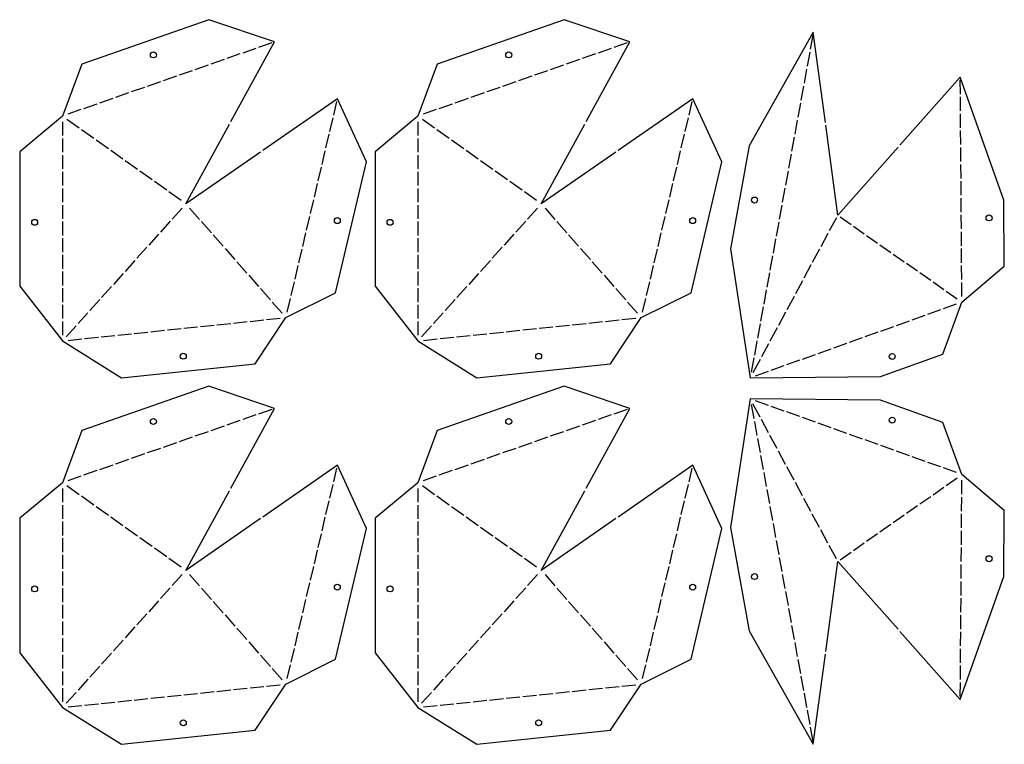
# Model space of a CAD drawing. Header units: millimetres. Extents: x 10 to 1452, y 10 to 2838.
# Tile 3 of 8: x 760 to 1452, y 10 to 519. Entities that reach past the tile are written whole.
import ezdxf

# ---------------------------------------------------------------- set-up
doc = ezdxf.new("R2010")
doc.units = ezdxf.units.MM
doc.layers.add('CUT', color=1, linetype='CONTINUOUS')

msp = doc.modelspace()

# ---------------------------------------------------------------- linework, layer by layer
at = {"layer": 'CUT'}
for p, q in [((1317.315, 508.443), (1315.494, 498.468)), ((925.709, 499.073), (916.412, 495.822)), ((936.893, 502.983), (927.597, 499.733)), ((1175.582, 499.073), (1166.286, 495.822)), ((1186.767, 502.983), (1177.47, 499.733)), ((914.524, 495.162), (905.228, 491.912)), ((1164.398, 495.162), (1155.101, 491.912)), ((1315.134, 496.5), (1313.312, 486.526)), ((892.156, 487.341), (882.859, 484.091)), ((903.34, 491.252), (894.043, 488.002)), ((1142.029, 487.341), (1132.732, 484.091)), ((1153.213, 491.252), (1143.917, 488.002)), ((869.787, 479.521), (860.49, 476.27)), ((880.971, 483.431), (871.675, 480.181)), ((1119.66, 479.521), (1110.364, 476.27)), ((1130.844, 483.431), (1121.548, 480.181)), ((1312.953, 484.558), (1311.131, 474.583)), ((847.418, 471.7), (838.121, 468.449)), ((858.602, 475.61), (849.306, 472.36)), ((1097.291, 471.7), (1087.995, 468.449)), ((1108.476, 475.61), (1099.179, 472.36)), ((1310.772, 472.616), (1308.95, 462.641)), ((1421.081, 466.974), (1421.009, 476.822)), ((825.049, 463.879), (815.753, 460.629)), ((836.233, 467.789), (826.937, 464.539)), ((1074.922, 463.879), (1065.626, 460.629)), ((1086.107, 467.789), (1076.81, 464.539)), ((1421.167, 455.126), (1421.095, 464.974)), ((813.865, 459.968), (804.568, 456.718)), ((980.413, 452.177), (982.674, 461.762)), ((1063.738, 459.968), (1054.442, 456.718)), ((1230.286, 452.177), (1232.547, 461.762)), ((1308.591, 460.673), (1306.769, 450.698)), ((802.68, 456.058), (793.384, 452.808)), ((977.693, 440.645), (979.954, 450.23)), ((1052.554, 456.058), (1043.257, 452.808)), ((1227.566, 440.645), (1229.827, 450.23)), ((1421.254, 443.278), (1421.182, 453.126)), ((789.61, 447.487), (789.615, 437.793)), ((801.487, 443.061), (792.87, 449.173)), ((1039.483, 447.487), (1039.488, 437.793)), ((1051.36, 443.061), (1042.744, 449.173)), ((1306.41, 448.731), (1304.588, 438.756)), ((811.735, 435.791), (803.118, 441.904)), ((974.973, 429.113), (977.234, 438.698)), ((1061.608, 435.791), (1052.992, 441.904)), ((1224.846, 429.113), (1227.107, 438.698)), ((1304.229, 436.789), (1302.407, 426.814)), ((1421.34, 431.43), (1421.268, 441.278)), ((789.616, 435.793), (789.62, 426.099)), ((821.983, 428.522), (813.366, 434.634)), ((1039.489, 435.793), (1039.494, 426.099)), ((1071.856, 428.522), (1063.24, 434.634)), ((1421.427, 419.582), (1421.355, 429.43)), ((789.621, 424.099), (789.626, 414.404)), ((832.231, 421.253), (823.614, 427.365)), ((972.253, 417.581), (974.514, 427.167)), ((1039.495, 424.099), (1039.499, 414.404)), ((1082.104, 421.253), (1073.487, 427.365)), ((1222.126, 417.581), (1224.387, 427.167)), ((1302.047, 424.846), (1300.226, 414.871)), ((842.479, 413.983), (833.862, 420.095)), ((969.533, 406.049), (971.794, 415.635)), ((1092.352, 413.983), (1083.735, 420.095)), ((1219.406, 406.049), (1221.667, 415.635)), ((1421.513, 407.734), (1421.441, 417.582)), ((789.627, 412.404), (789.632, 402.71)), ((852.727, 406.714), (844.11, 412.826)), ((1039.5, 412.404), (1039.505, 402.71)), ((1102.6, 406.714), (1093.983, 412.826)), ((1299.866, 412.904), (1298.044, 402.929)), ((862.974, 399.444), (854.358, 405.556)), ((966.813, 394.518), (969.074, 404.103)), ((1112.848, 399.444), (1104.231, 405.556)), ((1216.687, 394.518), (1218.947, 404.103)), ((1421.6, 395.886), (1421.528, 405.734)), ((789.633, 400.71), (789.637, 391.015)), ((873.222, 392.175), (864.606, 398.287)), ((1039.506, 400.71), (1039.511, 391.015)), ((1123.096, 392.175), (1114.479, 398.287)), ((1297.685, 400.961), (1295.863, 390.987)), ((789.638, 389.015), (789.643, 379.321)), ((964.093, 382.986), (966.354, 392.571)), ((1039.512, 389.015), (1039.516, 379.321)), ((1213.967, 382.986), (1216.227, 392.571)), ((1295.504, 389.019), (1293.682, 379.044)), ((1421.686, 384.038), (1421.614, 393.886)), ((873.808, 386.888), (866.868, 379.18)), ((879.128, 386.858), (886.107, 378.927)), ((961.373, 371.454), (963.634, 381.039)), ((1123.682, 386.888), (1116.741, 379.18)), ((1129.001, 386.858), (1135.98, 378.927)), ((1211.247, 371.454), (1213.508, 381.039)), ((1421.773, 372.19), (1421.701, 382.038)), ((789.644, 377.321), (789.649, 367.626)), ((865.53, 377.694), (858.59, 369.986)), ((887.428, 377.426), (894.408, 369.495)), ((1039.517, 377.321), (1039.522, 367.626)), ((1115.403, 377.694), (1108.463, 369.986)), ((1137.302, 377.426), (1144.281, 369.495)), ((1293.323, 377.077), (1291.501, 367.102)), ((1333.905, 380.072), (1328.891, 370.764)), ((1336.492, 380.686), (1344.188, 375.305)), ((1345.827, 374.159), (1353.523, 368.779)), ((857.251, 368.499), (850.311, 360.791)), ((895.729, 367.994), (902.709, 360.063)), ((958.653, 359.922), (960.914, 369.507)), ((1107.125, 368.499), (1100.184, 360.791)), ((1145.603, 367.994), (1152.582, 360.063)), ((1208.527, 359.922), (1210.788, 369.507)), ((1327.942, 369.003), (1322.929, 359.696)), ((1355.163, 367.633), (1362.859, 362.252)), ((1421.859, 360.342), (1421.787, 370.19)), ((789.65, 365.626), (789.655, 355.932)), ((1039.523, 365.626), (1039.528, 355.932)), ((1291.142, 365.134), (1289.32, 355.159)), ((1364.498, 361.106), (1372.194, 355.725)), ((789.656, 353.932), (789.66, 344.237)), ((848.973, 359.305), (842.033, 351.597)), ((904.03, 358.562), (911.01, 350.631)), ((955.934, 348.39), (958.194, 357.975)), ((1039.529, 353.932), (1039.534, 344.237)), ((1098.846, 359.305), (1091.906, 351.597)), ((1153.903, 358.562), (1160.883, 350.631)), ((1205.807, 348.39), (1208.068, 357.975)), ((1288.961, 353.192), (1287.139, 343.217)), ((1321.98, 357.935), (1316.966, 348.627)), ((1373.833, 354.579), (1381.529, 349.198)), ((1421.946, 348.494), (1421.874, 358.342)), ((840.694, 350.111), (833.754, 342.403)), ((912.331, 349.13), (919.31, 341.2)), ((953.214, 336.858), (955.474, 346.443)), ((1090.568, 350.111), (1083.627, 342.403)), ((1162.204, 349.13), (1169.184, 341.2)), ((1203.087, 336.858), (1205.348, 346.443)), ((1316.018, 346.867), (1311.004, 337.559)), ((1383.168, 348.052), (1390.864, 342.671)), ((1422.032, 336.646), (1421.96, 346.494)), ((789.661, 342.237), (789.666, 332.543)), ((832.416, 340.917), (825.476, 333.209)), ((920.632, 339.698), (927.611, 331.768)), ((1039.535, 342.237), (1039.539, 332.543)), ((1082.289, 340.917), (1075.349, 333.209)), ((1170.505, 339.698), (1177.485, 331.768)), ((1286.779, 341.25), (1284.958, 331.275)), ((1392.503, 341.525), (1400.199, 336.144)), ((950.494, 325.326), (952.754, 334.911)), ((1200.367, 325.326), (1202.628, 334.911)), ((1310.055, 335.798), (1305.042, 326.491)), ((1401.838, 334.998), (1409.534, 329.617)), ((1422.119, 324.798), (1422.047, 334.646)), ((789.667, 330.543), (789.672, 320.848)), ((824.137, 331.723), (817.197, 324.015)), ((928.933, 330.266), (935.912, 322.336)), ((1039.54, 330.543), (1039.545, 320.848)), ((1074.011, 331.723), (1067.07, 324.015)), ((1178.806, 330.266), (1185.785, 322.336)), ((1284.598, 329.307), (1282.776, 319.332)), ((1411.174, 328.471), (1418.87, 323.09)), ((789.673, 318.848), (789.677, 309.154)), ((815.859, 322.528), (808.919, 314.82)), ((937.233, 320.834), (944.213, 312.904)), ((947.774, 313.794), (950.035, 323.38)), ((1039.546, 318.848), (1039.551, 309.154)), ((1065.732, 322.528), (1058.792, 314.82)), ((1187.107, 320.834), (1194.086, 312.904)), ((1197.647, 313.794), (1199.908, 323.38)), ((1304.093, 324.73), (1299.079, 315.423)), ((1409.252, 316.191), (1418.381, 319.453)), ((807.58, 313.334), (800.64, 305.626)), ((1057.454, 313.334), (1050.513, 305.626)), ((1282.417, 317.365), (1280.595, 307.39)), ((1298.131, 313.662), (1293.117, 304.354)), ((1387.226, 308.321), (1396.356, 311.583)), ((1398.239, 312.256), (1407.368, 315.518)), ((789.678, 307.154), (789.683, 297.459)), ((898.342, 304.826), (907.984, 305.835)), ((909.973, 306.043), (919.615, 307.051)), ((921.604, 307.26), (931.246, 308.268)), ((933.235, 308.476), (942.877, 309.485)), ((1039.552, 307.154), (1039.556, 297.459)), ((1148.216, 304.826), (1157.858, 305.835)), ((1159.847, 306.043), (1169.489, 307.051)), ((1171.478, 307.26), (1181.12, 308.268)), ((1183.109, 308.476), (1192.751, 309.485)), ((1280.236, 305.422), (1278.414, 295.448)), ((1376.214, 304.386), (1385.343, 307.648)), ((799.302, 304.14), (792.362, 296.432)), ((828.556, 297.526), (838.198, 298.534)), ((840.187, 298.742), (849.829, 299.751)), ((851.818, 299.959), (861.46, 300.968)), ((863.449, 301.176), (873.091, 302.185)), ((875.08, 302.393), (884.722, 303.401)), ((886.711, 303.609), (896.353, 304.618)), ((1049.175, 304.14), (1042.235, 296.432)), ((1078.43, 297.526), (1088.072, 298.534)), ((1090.061, 298.742), (1099.703, 299.751)), ((1101.692, 299.959), (1111.334, 300.968)), ((1113.323, 301.176), (1122.965, 302.185)), ((1124.954, 302.393), (1134.596, 303.401)), ((1136.585, 303.609), (1146.227, 304.618)), ((1292.169, 302.594), (1287.155, 293.286)), ((1354.189, 296.517), (1363.318, 299.779)), ((1365.201, 300.452), (1374.33, 303.714)), ((793.663, 293.876), (803.305, 294.884)), ((805.294, 295.092), (814.936, 296.101)), ((816.925, 296.309), (826.567, 297.318)), ((1043.537, 293.876), (1053.179, 294.884)), ((1055.168, 295.092), (1064.81, 296.101)), ((1066.799, 296.309), (1076.441, 297.318)), ((1278.055, 293.48), (1276.233, 283.505)), ((1286.206, 291.525), (1281.192, 282.218)), ((1332.163, 288.647), (1341.292, 291.909)), ((1343.176, 292.582), (1352.305, 295.844)), ((1310.138, 280.778), (1319.267, 284.04)), ((1321.151, 284.713), (1330.28, 287.975)), ((1275.874, 281.538), (1274.052, 271.563)), ((1280.244, 280.457), (1275.23, 271.149)), ((1299.125, 276.843), (1308.255, 280.105)), ((1277.1, 268.974), (1286.229, 272.236)), ((1288.113, 272.908), (1297.242, 276.17)), ((1280.244, 239.953), (1275.23, 249.261)), ((1286.229, 248.175), (1277.1, 251.437)), ((936.893, 245.355), (927.597, 242.105)), ((1186.767, 245.355), (1177.47, 242.105)), ((1274.052, 248.847), (1275.874, 238.873)), ((1297.242, 244.24), (1288.113, 247.502)), ((1308.255, 240.305), (1299.125, 243.567)), ((914.524, 237.534), (905.228, 234.284)), ((925.709, 241.445), (916.412, 238.195)), ((1164.398, 237.534), (1155.101, 234.284)), ((1175.582, 241.445), (1166.286, 238.195)), ((1276.233, 236.905), (1278.055, 226.93)), ((1286.206, 228.885), (1281.192, 238.193)), ((1319.267, 236.37), (1310.138, 239.632)), ((1330.28, 232.436), (1321.151, 235.698)), ((892.156, 229.714), (882.859, 226.463)), ((903.34, 233.624), (894.043, 230.374)), ((1142.029, 229.714), (1132.732, 226.463)), ((1153.213, 233.624), (1143.917, 230.374)), ((1341.292, 228.501), (1332.163, 231.763)), ((869.787, 221.893), (860.49, 218.642)), ((880.971, 225.803), (871.675, 222.553)), ((1119.66, 221.893), (1110.364, 218.642)), ((1130.844, 225.803), (1121.548, 222.553)), ((1278.414, 224.963), (1280.236, 214.988)), ((1292.169, 217.817), (1287.155, 227.124)), ((1352.305, 224.566), (1343.176, 227.828)), ((1363.318, 220.631), (1354.189, 223.893)), ((858.602, 217.982), (849.306, 214.732)), ((1108.476, 217.982), (1099.179, 214.732)), ((1298.131, 206.748), (1293.117, 216.056)), ((1374.33, 216.697), (1365.201, 219.959)), ((1385.343, 212.762), (1376.214, 216.024)), ((836.233, 210.161), (826.937, 206.911)), ((847.418, 214.072), (838.121, 210.822)), ((1086.107, 210.161), (1076.81, 206.911)), ((1097.291, 214.072), (1087.995, 210.822)), ((1280.595, 213.02), (1282.417, 203.045)), ((1396.356, 208.827), (1387.226, 212.089)), ((1407.368, 204.892), (1398.239, 208.154)), ((813.865, 202.341), (804.568, 199.09)), ((825.049, 206.251), (815.753, 203.001)), ((980.413, 194.549), (982.674, 204.134)), ((1063.738, 202.341), (1054.442, 199.09)), ((1074.922, 206.251), (1065.626, 203.001)), ((1230.286, 194.549), (1232.547, 204.134)), ((1282.776, 201.078), (1284.598, 191.103)), ((1304.093, 195.68), (1299.079, 204.988)), ((1418.381, 200.958), (1409.252, 204.22)), ((802.68, 198.43), (793.384, 195.18)), ((1052.554, 198.43), (1043.257, 195.18)), ((1310.055, 184.612), (1305.042, 193.919)), ((1411.174, 191.939), (1418.87, 197.32)), ((1422.047, 185.764), (1422.119, 195.612)), ((789.61, 189.86), (789.615, 180.165)), ((801.487, 185.433), (792.87, 191.545)), ((977.693, 183.017), (979.954, 192.603)), ((1039.483, 189.86), (1039.488, 180.165)), ((1051.36, 185.433), (1042.744, 191.545)), ((1227.566, 183.017), (1229.827, 192.603)), ((1284.958, 189.136), (1286.779, 179.161)), ((1401.838, 185.412), (1409.534, 190.793)), ((811.735, 178.164), (803.118, 184.276)), ((974.973, 171.485), (977.234, 181.071)), ((1061.608, 178.164), (1052.992, 184.276)), ((1224.846, 171.485), (1227.107, 181.071)), ((1316.018, 173.544), (1311.004, 182.851)), ((1392.503, 178.885), (1400.199, 184.266)), ((1421.96, 173.916), (1422.032, 183.764)), ((789.616, 178.165), (789.62, 168.471)), ((821.983, 170.894), (813.366, 177.006)), ((1039.489, 178.165), (1039.494, 168.471)), ((1071.856, 170.894), (1063.24, 177.006)), ((1287.139, 177.193), (1288.961, 167.218)), ((1383.168, 172.358), (1390.864, 177.739)), ((789.621, 166.471), (789.626, 156.776)), ((832.231, 163.625), (823.614, 169.737)), ((972.253, 159.953), (974.514, 169.539)), ((1039.495, 166.471), (1039.499, 156.776)), ((1082.104, 163.625), (1073.487, 169.737)), ((1222.126, 159.953), (1224.387, 169.539)), ((1321.98, 162.475), (1316.966, 171.783)), ((1373.833, 165.831), (1381.529, 171.212)), ((1421.874, 162.068), (1421.946, 171.916)), ((842.479, 156.355), (833.862, 162.468)), ((1092.352, 156.355), (1083.735, 162.468)), ((1289.32, 165.251), (1291.142, 155.276)), ((1327.942, 151.407), (1322.929, 160.714)), ((1364.498, 159.305), (1372.194, 164.685)), ((1421.787, 150.22), (1421.859, 160.068)), ((789.627, 154.776), (789.632, 145.082)), ((852.727, 149.086), (844.11, 155.198)), ((969.533, 148.422), (971.794, 158.007)), ((1039.5, 154.776), (1039.505, 145.082)), ((1102.6, 149.086), (1093.983, 155.198)), ((1219.406, 148.422), (1221.667, 158.007)), ((1291.501, 153.308), (1293.323, 143.334)), ((1355.163, 152.778), (1362.859, 158.159)), ((862.974, 141.816), (854.358, 147.929)), ((966.813, 136.89), (969.074, 146.475)), ((1112.848, 141.816), (1104.231, 147.929)), ((1216.687, 136.89), (1218.947, 146.475)), ((1333.905, 140.339), (1328.891, 149.646)), ((1345.827, 146.251), (1353.523, 151.632)), ((1421.701, 138.372), (1421.773, 148.22)), ((789.633, 143.082), (789.637, 133.387)), ((873.222, 134.547), (864.606, 140.659)), ((1039.506, 143.082), (1039.511, 133.387)), ((1123.096, 134.547), (1114.479, 140.659)), ((1293.682, 141.366), (1295.504, 131.391)), ((1336.492, 139.724), (1344.188, 145.105)), ((964.093, 125.358), (966.354, 134.943)), ((1213.967, 125.358), (1216.227, 134.943)), ((1421.614, 126.524), (1421.686, 136.372)), ((789.638, 131.387), (789.643, 121.693)), ((873.808, 129.26), (866.868, 121.552)), ((879.128, 129.23), (886.107, 121.299)), ((1039.512, 131.387), (1039.516, 121.693)), ((1123.682, 129.26), (1116.741, 121.552)), ((1129.001, 129.23), (1135.98, 121.299)), ((1295.863, 129.424), (1297.685, 119.449)), ((789.644, 119.693), (789.649, 109.998)), ((865.53, 120.066), (858.59, 112.358)), ((887.428, 119.798), (894.408, 111.867)), ((961.373, 113.826), (963.634, 123.411)), ((1039.517, 119.693), (1039.522, 109.998)), ((1115.403, 120.066), (1108.463, 112.358)), ((1137.302, 119.798), (1144.281, 111.867)), ((1211.247, 113.826), (1213.508, 123.411)), ((1421.528, 114.676), (1421.6, 124.524)), ((857.251, 110.872), (850.311, 103.164)), ((958.653, 102.294), (960.914, 111.879)), ((1107.125, 110.872), (1100.184, 103.164)), ((1208.527, 102.294), (1210.788, 111.879)), ((1298.044, 117.481), (1299.866, 107.506)), ((1421.441, 102.828), (1421.513, 112.676)), ((789.65, 107.998), (789.655, 98.304)), ((895.729, 110.366), (902.709, 102.435)), ((1039.523, 107.998), (1039.528, 98.304)), ((1145.603, 110.366), (1152.582, 102.435)), ((1300.226, 105.539), (1302.047, 95.564)), ((848.973, 101.677), (842.033, 93.969)), ((904.03, 100.934), (911.01, 93.004)), ((955.934, 90.762), (958.194, 100.347)), ((1098.846, 101.677), (1091.906, 93.969)), ((1153.903, 100.934), (1160.883, 93.004)), ((1205.807, 90.762), (1208.068, 100.347)), ((1421.355, 90.98), (1421.427, 100.828)), ((789.656, 96.304), (789.66, 86.609)), ((840.694, 92.483), (833.754, 84.775)), ((912.331, 91.502), (919.31, 83.572)), ((1039.529, 96.304), (1039.534, 86.609)), ((1090.568, 92.483), (1083.627, 84.775)), ((1162.204, 91.502), (1169.184, 83.572)), ((1302.407, 93.597), (1304.229, 83.622)), ((789.661, 84.609), (789.666, 74.915)), ((832.416, 83.289), (825.476, 75.581)), ((953.214, 79.23), (955.474, 88.815)), ((1039.535, 84.609), (1039.539, 74.915)), ((1082.289, 83.289), (1075.349, 75.581)), ((1203.087, 79.23), (1205.348, 88.815)), ((1421.268, 79.132), (1421.34, 88.98)), ((920.632, 82.07), (927.611, 74.14)), ((950.494, 67.698), (952.754, 77.284)), ((1170.505, 82.07), (1177.485, 74.14)), ((1200.367, 67.698), (1202.628, 77.284)), ((1304.588, 81.654), (1306.41, 71.679)), ((1421.182, 67.284), (1421.254, 77.132)), ((789.667, 72.915), (789.672, 63.22)), ((824.137, 74.095), (817.197, 66.387)), ((928.933, 72.638), (935.912, 64.708)), ((1039.54, 72.915), (1039.545, 63.22)), ((1074.011, 74.095), (1067.07, 66.387)), ((1178.806, 72.638), (1185.785, 64.708)), ((1306.769, 69.712), (1308.591, 59.737)), ((815.859, 64.9), (808.919, 57.193)), ((937.233, 63.206), (944.213, 55.276)), ((947.774, 56.166), (950.035, 65.752)), ((1065.732, 64.9), (1058.792, 57.193)), ((1187.107, 63.206), (1194.086, 55.276)), ((1197.647, 56.166), (1199.908, 65.752)), ((1421.095, 55.436), (1421.167, 65.284)), ((789.673, 61.22), (789.677, 51.526)), ((807.58, 55.706), (800.64, 47.998)), ((1039.546, 61.22), (1039.551, 51.526)), ((1057.454, 55.706), (1050.513, 47.998)), ((1308.95, 57.769), (1310.772, 47.795)), ((789.678, 49.526), (789.683, 39.832)), ((909.973, 48.415), (919.615, 49.424)), ((921.604, 49.632), (931.246, 50.64)), ((933.235, 50.848), (942.877, 51.857)), ((1039.552, 49.526), (1039.556, 39.832)), ((1159.847, 48.415), (1169.489, 49.424)), ((1171.478, 49.632), (1181.12, 50.64)), ((1183.109, 50.848), (1192.751, 51.857)), ((1421.009, 43.588), (1421.081, 53.436)), ((799.302, 46.512), (792.362, 38.804)), ((840.187, 41.115), (849.829, 42.123)), ((851.818, 42.331), (861.46, 43.34)), ((863.449, 43.548), (873.091, 44.557)), ((875.08, 44.765), (884.722, 45.773)), ((886.711, 45.982), (896.353, 46.99)), ((898.342, 47.198), (907.984, 48.207)), ((1049.175, 46.512), (1042.235, 38.804)), ((1090.061, 41.115), (1099.703, 42.123)), ((1101.692, 42.331), (1111.334, 43.34)), ((1113.323, 43.548), (1122.965, 44.557)), ((1124.954, 44.765), (1134.596, 45.773)), ((1136.585, 45.982), (1146.227, 46.99)), ((1148.216, 47.198), (1157.858, 48.207)), ((1311.131, 45.827), (1312.953, 35.852)), ((793.663, 36.248), (803.305, 37.256)), ((805.294, 37.464), (814.936, 38.473)), ((816.925, 38.681), (826.567, 39.69)), ((828.556, 39.898), (838.198, 40.907)), ((1043.537, 36.248), (1053.179, 37.256)), ((1055.168, 37.464), (1064.81, 38.473)), ((1066.799, 38.681), (1076.441, 39.69)), ((1078.43, 39.898), (1088.072, 40.907)), ((1313.312, 33.885), (1315.134, 23.91)), ((1315.494, 21.942), (1317.315, 11.967))]:
    msp.add_line(p, q, dxfattribs=at)
for points in [[(908.113, 447.629), (938.781, 503.643), (892.537, 519.256), (803.306, 488.057), (789.608, 451.487), (759.62, 426.473), (759.666, 331.945), (789.685, 293.459), (831.097, 267.628), (925.112, 277.463), (946.855, 309.901), (981.793, 327.347), (1003.493, 419.35), (983.133, 463.709), (930.631, 427.354)], [(1157.987, 447.629), (1188.654, 503.643), (1142.411, 519.256), (1053.179, 488.057), (1039.481, 451.487), (1009.493, 426.473), (1009.54, 331.945), (1039.558, 293.459), (1080.971, 267.628), (1174.986, 277.463), (1196.729, 309.901), (1231.667, 327.347), (1253.367, 419.35), (1233.006, 463.709), (1180.504, 427.354)], [(1326.131, 447.113), (1317.675, 510.41), (1272.618, 430.685), (1259.367, 358.133), (1273.333, 267.628), (1364.906, 268.489), (1408.699, 284.136), (1422.148, 320.798), (1451.965, 346.017), (1451.625, 392.52), (1420.994, 478.822), (1378.588, 431.075)], [(928.987, 426.215), (876.485, 389.86), (907.153, 445.875)], [(1178.86, 426.215), (1126.358, 389.86), (1157.026, 445.875)], [(1377.26, 429.58), (1334.853, 381.832), (1326.396, 445.13)], [(908.113, 190.001), (938.781, 246.015), (892.537, 261.628), (803.306, 230.43), (789.608, 193.86), (759.62, 168.845), (759.666, 74.317), (789.685, 35.832), (831.097, 10), (925.112, 19.835), (946.855, 52.273), (981.793, 69.719), (1003.493, 161.722), (983.133, 206.081), (930.631, 169.726)], [(1157.987, 190.001), (1188.654, 246.015), (1142.411, 261.628), (1053.179, 230.43), (1039.481, 193.86), (1009.493, 168.845), (1009.54, 74.317), (1039.558, 35.832), (1080.971, 10), (1174.986, 19.835), (1196.729, 52.273), (1231.667, 69.719), (1253.367, 161.722), (1233.006, 206.081), (1180.504, 169.726)], [(1378.588, 89.335), (1420.994, 41.588), (1451.625, 127.89), (1451.965, 174.394), (1422.148, 199.612), (1408.699, 236.274), (1364.906, 251.921), (1273.333, 252.782), (1259.367, 162.277), (1272.618, 89.725), (1317.675, 10), (1326.131, 73.298)], [(928.987, 168.587), (876.485, 132.233), (907.153, 188.247)], [(1178.86, 168.587), (1126.358, 132.233), (1157.026, 188.247)], [(1326.396, 75.28), (1334.853, 138.578), (1377.26, 90.831)]]:
    msp.add_lwpolyline(points, dxfattribs=at)
for centre in [(853.617, 494.525), (1103.49, 494.525), (1276.321, 392.523), (1441.217, 379.958), (770.144, 376.851), (982.966, 378.058), (1020.018, 376.851), (1232.84, 378.058), (874.663, 282.743), (1124.536, 282.743), (1373.131, 282.578), (853.617, 236.897), (1103.49, 236.897), (1373.131, 237.833), (1441.217, 140.452), (1276.321, 127.888), (770.144, 119.224), (982.966, 120.43), (1020.018, 119.224), (1232.84, 120.43), (874.663, 25.115), (1124.536, 25.115)]:
    msp.add_circle(centre, 2.1, dxfattribs=at)

doc.saveas('drawing.dxf')
